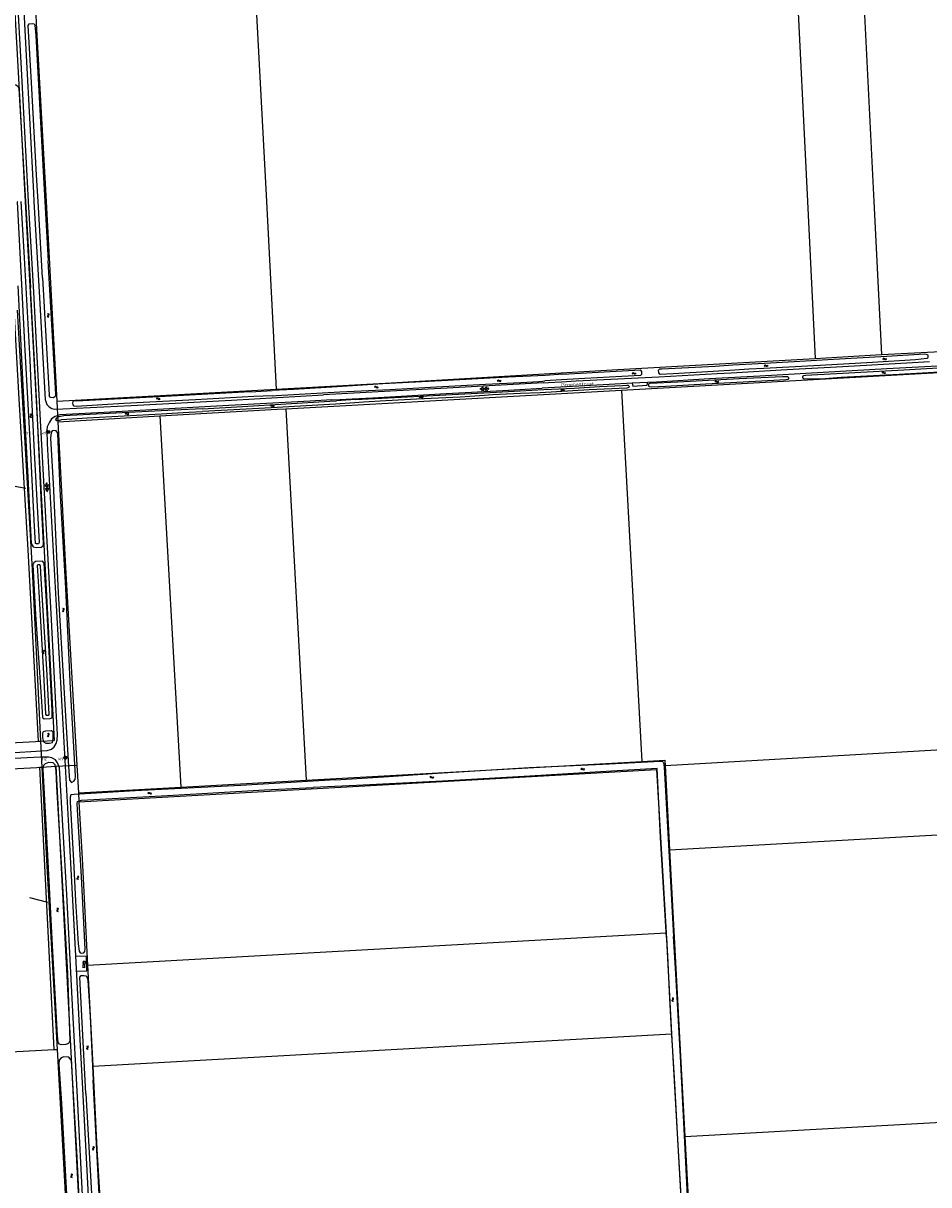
# Model space of a CAD drawing. Header units: metres. Extents: x 51973 to 58000, y 375000 to 380663.
# Tile 28 of 56: x 56781 to 57402, y 376325 to 377122. Entities that reach past the tile are written whole.
import ezdxf
from ezdxf.enums import TextEntityAlignment as Align

# ---------------------------------------------------------------- set-up
doc = ezdxf.new("R2010")
doc.units = ezdxf.units.M
doc.header["$LTSCALE"] = 0.1
doc.layers.get('0').update_dxf_attribs({"linetype": 'CONTINUOUS'})
doc.layers.add('B-WA-OG-TOPOGRAFIE-G', color=253, linetype='CONTINUOUS')
doc.styles.add('ISOCP', font='ISOCP.shx', dxfattribs={"height": 1.8})

# ---------------------------------------------------------------- blocks, each defined once
blk = doc.blocks.new('M01')
at = {"color": 0}
for radius in [1.05, 0.625]:
    blk.add_circle((0, 0), radius, dxfattribs=at)
blk = doc.blocks.new('BIJPIJL')
at = {"color": 0}
blk.add_line((0, 0), (1, 0), dxfattribs=at)
blk = doc.blocks.new('S022')
at = {"color": 0}
for p, q in [((0.01, 1.15), (0.31, 1.15)), ((0.31, -2.3), (0.31, 2.3)), ((0.31, 2.1), (1.51, 2.1)), ((0.31, 0), (1.51, 0)), ((1.51, -2.3), (1.51, 2.3)), ((1.51, 1.05), (1.81, 1.05)), ((0.01, -1.15), (0.31, -1.15)), ((0.31, -2.1), (1.51, -2.1)), ((1.51, -1.05), (1.81, -1.05))]:
    blk.add_line(p, q, dxfattribs=at)
blk = doc.blocks.new('S016')
at = {"color": 0, "linetype": 'Continuous'}
for points in [[(0.01, -0.38), (2.65, 1.15)], [(2.65, -1.15), (0.01, 0.38)], [(5.07, -1.15), (1.09, 1.15)], [(1.09, -1.15), (5.07, 1.15)], [(6.16, -0.38), (3.51, 1.15)], [(3.51, -1.15), (6.16, 0.37)]]:
    blk.add_lwpolyline(points, dxfattribs=at)
blk = doc.blocks.new('S05')
at = {"color": 0}
for p, q in [((0.08, 0.3), (0.38, 0.59)), ((0.11, -0.19), (0.41, 0.09)), ((0.38, 0.59), (0.68, 0.71)), ((0.41, 0.09), (0.71, 0.21)), ((0.68, 0.71), (1.01, 0.62)), ((0.71, 0.21), (1.02, 0.12)), ((1.01, 0.62), (1.33, 0.37)), ((1.02, 0.12), (1.36, -0.12)), ((1.33, 0.37), (1.66, 0.13)), ((1.66, 0.13), (1.97, 0.04)), ((1.97, 0.04), (2.28, 0.16)), ((2.28, 0.16), (2.58, 0.44)), ((1.36, -0.12), (1.68, -0.37)), ((1.68, -0.37), (2, -0.46)), ((2, -0.46), (2.31, -0.33)), ((2.31, -0.33), (2.61, -0.05))]:
    blk.add_line(p, q, dxfattribs=at)

msp = doc.modelspace()

# ---------------------------------------------------------------- linework, layer by layer
at = {"layer": 'B-WA-OG-TOPOGRAFIE-G'}
for points in [[(56733.643, 377889.105), (56760.096, 377387.294), (56777.821, 377076.234), (56781.957, 377000)], [(56757.601, 377567.286), (56761.492, 377492.487), (56767.186, 377385.701), (56773.212, 377272.771), (56778.168, 377183.528), (56782.643, 377100.134), (56787.606, 377005.779), (56787.933, 377000)], [(56784.225, 377000), (56783.48, 377013.209), (56779.177, 377095.282), (56775.319, 377165.454), (56772.061, 377224.227), (56768.189, 377296.478), (56764.353, 377367.75), (56759.874, 377451.267), (56753.86, 377567.128)], [(57310.94, 377162.26), (57318.913, 377000)], [(57356.229, 377164.831), (57364.517, 377000)], [(56940.13, 377141.29), (56947.505, 377000)], [(56789.016, 377132.605), (56789.76, 377117.98), (56796.217, 377000)], [(56790.763, 377000), (56789.685, 377018.011), (56786.232, 377081.632), (56783.913, 377120.759), (56784.646, 377121.896), (56786.686, 377122.127), (56788.011, 377121.869), (56788.512, 377121.01), (56789.269, 377113.866), (56793.959, 377024.726), (56795.382, 377000)], [(56773.451, 377000), (56771.503, 377033.67), (56769.683, 377076.963), (56770.308, 377078.424), (56771.452, 377079.647), (56773.544, 377080.155), (56775.417, 377080.043), (56776.755, 377079.321), (56777.467, 377077.405), (56779.903, 377038.697), (56782.133, 377000)], [(56785.778, 376874.404), (56788.006, 376827.798), (56791.455, 376765.825), (56791.02, 376764.882), (56789.582, 376764.871), (56789.082, 376765.144), (56788.136, 376780.788), (56785.597, 376831.872), (56781.843, 376897.658), (56779.68, 376942.993), (56776.546, 376999.714), (56776.53, 377000)], [(56778.958, 377000), (56781.202, 376961.256), (56785.155, 376891.102), (56785.778, 376874.404)], [(56781.957, 377000), (56790.291, 376846.364), (56801.838, 376629.837)], [(56782.133, 377000), (56783.247, 376980.656), (56785.628, 376940.767)], [(56787.748, 376937.574), (56784.225, 377000)], [(56787.933, 377000), (56791.457, 376937.801)], [(56793.913, 376947.374), (56790.763, 377000)], [(56795.382, 377000), (56797.728, 376959.243)], [(56796.217, 377000), (56799.05, 376948.23), (56803.575, 376862.796)], [(56947.505, 377000), (56954.236, 376871.061)], [(57318.913, 377000), (57324.211, 376892.167)], [(57364.517, 377000), (57369.808, 376894.759)], [(56802.88, 376867.506), (56802.3, 376879.668), (56797.728, 376959.243)], [(56793.913, 376947.374), (56798.282, 376867.253)], [(56277.283, 376594.589), (56341.827, 376597.851), (56421.571, 376602.295), (56491.541, 376606.043), (56568.629, 376610.194), (56651.511, 376614.69), (56736.779, 376619.237), (56797.024, 376623.023), (56800.095, 376623.849), (56801.84, 376625.373), (56803.148, 376627.636), (56803.892, 376630.057), (56804.07, 376633.955), (56803.276, 376650.328), (56799.947, 376712.714), (56795.907, 376787.25), (56792.489, 376849.552), (56787.748, 376937.574)], [(56776.81, 376941.958), (56780.201, 376873.534), (56783.717, 376810.558), (56786.137, 376765.006), (56787.464, 376762.832), (56789.413, 376762.217), (56792.82, 376762.581), (56794.198, 376763.433), (56794.458, 376765.31), (56793.048, 376791.672), (56789.925, 376860.97), (56785.628, 376940.767)], [(56791.457, 376937.801), (56795.545, 376863.902), (56796.674, 376860.526), (56798.357, 376858.806), (56800.113, 376857.652), (56801.748, 376857.302), (56807.838, 376857.596), (56854.618, 376859.769), (56923.605, 376863.54), (56986.821, 376867.109)], [(56774.236, 376925.164), (56777.536, 376864.466), (56783.686, 376760.662), (56790.841, 376629.237)], [(56776.516, 376925.288), (56786.66, 376747.29), (56792.55, 376629.33)], [(57369.808, 376894.759), (57496.263, 376901.185)], [(56954.236, 376871.061), (57033.202, 376875.393), (57188.731, 376884.464), (57324.211, 376892.167)], [(57137.433, 376875.335), (57141.134, 376875.556), (57150.059, 376876.09), (57160.081, 376876.689), (57183.94, 376877.926), (57217.018, 376879.596), (57256.95, 376881.817), (57261.706, 376882.081), (57266.684, 376882.352), (57304.725, 376884.421), (57343.37, 376886.682), (57391.054, 376889.341), (57402.872, 376890.008)], [(57191.416, 376870.427), (57302.596, 376876.592), (57425.971, 376883.304), (57426.238, 376885.723), (57502.685, 376890.103), (57529.225, 376891.754), (57530.484, 376891.781)], [(57267.696, 376887.706), (57289.447, 376888.889), (57309.911, 376890.08), (57336.943, 376891.589), (57373.505, 376893.681), (57399.326, 376895.206), (57400.553, 376895.145), (57401.32, 376894.872), (57401.625, 376894.241), (57401.662, 376893.472), (57401.605, 376892.714), (57401.343, 376892.289), (57401.031, 376892.013), (57393.126, 376891.203), (57363.651, 376889.429), (57327.675, 376887.378), (57289.074, 376885.108), (57278.808, 376884.784), (57269.235, 376883.982)], [(57324.211, 376892.167), (57369.631, 376894.749), (57369.808, 376894.759)], [(57151.097, 376881.337), (57138.947, 376880.505)], [(57151.097, 376881.337), (57175.386, 376882.654), (57204.371, 376884.212)], [(57204.44, 376880.436), (57205.321, 376881.3), (57205.303, 376883.183), (57204.371, 376884.212)], [(57217.97, 376881.076), (57216.905, 376882.209), (57216.817, 376884.058), (57217.56, 376884.921)], [(57217.56, 376884.921), (57218.912, 376884.994), (57255.516, 376886.913)], [(57254.24, 376883.203), (57226.779, 376881.493), (57217.97, 376881.076)], [(57412.533, 376887.112), (57373.492, 376884.929), (57329.874, 376882.403), (57286.206, 376879.88), (57251.68, 376878.06)], [(57269.235, 376883.982), (57254.24, 376883.203)], [(57255.516, 376886.913), (57267.696, 376887.706)], [(57331.137, 376878.217), (57316.77, 376877.819), (57315.975, 376878.29), (57315.775, 376878.979), (57315.806, 376879.599), (57315.958, 376880.105), (57316.447, 376880.366), (57317.851, 376880.556), (57322.057, 376880.815), (57351.481, 376882.483), (57385.247, 376884.322), (57420.337, 376886.272), (57422.918, 376886.397), (57424.213, 376886.3), (57425.108, 376885.792), (57425.295, 376885.219), (57425.231, 376884.702), (57425.074, 376884.228), (57424.622, 376883.819), (57413.706, 376883.045), (57381.902, 376881.201), (57342.023, 376879.103), (57331.137, 376878.217)], [(56951.605, 376866.558), (56954.148, 376866.586), (56998.048, 376869.142), (57032.189, 376870.892), (57060.298, 376872.506), (57097.913, 376874.457), (57122.184, 376875.692), (57134.66, 376876.197), (57137.351, 376876.602), (57138.783, 376876.834)], [(57137.433, 376875.335), (57071.678, 376871.772), (57032.758, 376869.576), (56986.821, 376867.109)], [(57138.947, 376880.505), (57113.49, 376879.158), (57067.764, 376876.712), (57027.49, 376874.584), (56996.093, 376872.658)], [(57105.422, 376868.874), (57113.511, 376869.421), (57137.997, 376870.753), (57158.823, 376871.83), (57176.3, 376872.91), (57191.988, 376873.579), (57194.933, 376873.761), (57195.97, 376873.684), (57196.454, 376873.222), (57196.493, 376872.611), (57196.302, 376872.094), (57195.088, 376871.787), (57169.071, 376870.525), (57135.48, 376868.615), (57121.874, 376867.956), (57102.863, 376867.169)], [(57251.68, 376878.06), (57215.286, 376875.89), (57209.275, 376875.584), (57198.659, 376875.044), (57182.779, 376874.236), (57136.77, 376871.715)], [(57154.105, 376877.692), (57138.783, 376876.834)], [(57204.44, 376880.436), (57191.456, 376879.821), (57166.229, 376878.253), (57154.105, 376877.692)], [(57198.659, 376875.044), (57199.201, 376872.977), (57209.013, 376873.869), (57209.146, 376874.998), (57209.275, 376875.584)], [(57301.958, 376879.695), (57304.017, 376879.776), (57305.304, 376879.768), (57306.002, 376879.137), (57305.926, 376878.374), (57305.525, 376877.709), (57304.12, 376877.513), (57283.266, 376876.398), (57249.276, 376874.489), (57221.552, 376872.976), (57211.848, 376872.459), (57210.583, 376872.547), (57210.151, 376873.038), (57210.107, 376873.795), (57210.166, 376874.357), (57210.425, 376874.832), (57211.027, 376875.081), (57229.967, 376875.98), (57272.186, 376878.31), (57301.958, 376879.695)], [(56802.88, 376867.506), (56802.487, 376866.067), (56801.443, 376865.174), (56799.617, 376865.216), (56798.73, 376865.596), (56798.282, 376867.253)], [(56803.575, 376862.796), (56954.236, 376871.061)], [(56938.827, 376865.922), (56898.744, 376863.815), (56849.646, 376861.117), (56816.904, 376859.116), (56815.651, 376859.411), (56814.956, 376860.215), (56814.634, 376861.665), (56814.804, 376862.458), (56815.411, 376862.943), (56816.369, 376863.195), (56817.146, 376863.106), (56878, 376866.272), (56932.22, 376869.1), (56940.191, 376869.413)], [(56951.605, 376866.558), (56938.827, 376865.922)], [(56940.191, 376869.413), (56951.544, 376870.058)], [(56966.092, 376870.811), (56951.544, 376870.058)], [(56960.954, 376857.593), (57001.968, 376859.921), (57191.416, 376870.427)], [(56996.093, 376872.658), (56966.092, 376870.811)], [(56992.557, 376863.733), (56997.917, 376864.011), (57006.324, 376864.446), (57020.544, 376865.182), (57070.886, 376867.981), (57109.947, 376870.195), (57136.77, 376871.715)], [(57097.176, 376866.692), (57080.493, 376865.649), (57050.85, 376864.061), (57029.634, 376862.914), (57014.259, 376862.027), (57008.075, 376861.645)], [(57008.788, 376863.848), (57026.676, 376864.774), (57062.064, 376866.595), (57096.841, 376868.497)], [(57096.841, 376868.497), (57105.422, 376868.874)], [(57102.863, 376867.169), (57097.176, 376866.692)], [(57191.416, 376870.427), (57205.199, 376615.3)], [(56992.557, 376863.733), (56977.517, 376862.817), (56913.244, 376859.38), (56840.575, 376855.327), (56805.764, 376853.467), (56802.405, 376852.201), (56799.923, 376850.58), (56798.534, 376848.433), (56797.039, 376845.249), (56796.809, 376842.829), (56797.06, 376833.78), (56803.038, 376726.627), (56807.177, 376653.311), (56811.608, 376570.862), (56816.202, 376486.352), (56819.516, 376424.443), (56821.174, 376390.596)], [(56803.575, 376862.796), (56804.322, 376848.7)], [(56874.303, 376852.674), (56954.955, 376857.252), (56960.954, 376857.593)], [(56903.615, 376857.546), (56884.218, 376856.654)], [(56903.615, 376857.546), (56931.171, 376859.096), (56991.027, 376862.683), (56995.734, 376862.94)], [(56994.959, 376860.679), (56950.733, 376858.146), (56903.768, 376855.631)], [(56960.954, 376857.593), (56974.731, 376602.572)], [(57008.075, 376861.645), (56994.959, 376860.679)], [(57008.788, 376863.848), (56995.734, 376862.94)], [(56884.218, 376856.654), (56808.359, 376852.702), (56805.111, 376851.954), (56803.193, 376850.83), (56802.666, 376850.139), (56803.651, 376849.521), (56804.713, 376849.492), (56807.023, 376850.17), (56824.497, 376851.274), (56875.322, 376854.075), (56894.354, 376855.204)], [(56804.322, 376848.7), (56874.303, 376852.674)], [(56874.303, 376852.674), (56888.839, 376597.634)], [(56894.354, 376855.204), (56903.768, 376855.631)], [(56811.705, 376611.916), (56812.454, 376602.581), (56813.78, 376601.004), (56815.275, 376601.783), (56816.23, 376602.928), (56816.403, 376605.357), (56813.032, 376665.582), (56809.795, 376734.409), (56805.996, 376802.212), (56804.269, 376840.885), (56803.098, 376842.375), (56801.527, 376842.536), (56800.371, 376842.459), (56799.83, 376841.214), (56799.303, 376837.462), (56801.095, 376806.355), (56804.472, 376731.266), (56808.381, 376666.226), (56811.705, 376611.916)], [(56804.322, 376848.7), (56809.63, 376748.51), (56817.36, 376612.82)], [(56793.102, 376656.631), (56793.786, 376645.509), (56794.872, 376644.614), (56799.035, 376644.838), (56800.339, 376645.354), (56800.537, 376650.334), (56797.057, 376717.725), (56794.881, 376751.664), (56793.866, 376752.856), (56789.086, 376752.689), (56787.834, 376751.85), (56787.25, 376750.36), (56788.905, 376716.277), (56793.102, 376656.631)], [(56792.858, 376740.837), (56792.46, 376749.794), (56792.012, 376750.51), (56790.685, 376750.389), (56790.247, 376749.888), (56791.212, 376731.644), (56794.441, 376675.754), (56795.977, 376647.924), (56796.419, 376647.195), (56798.096, 376647.295), (56798.324, 376647.964), (56796.697, 376678.81), (56792.858, 376740.837)], [(56793.883, 376631.668), (56794.474, 376628.79), (56796.049, 376628.044), (56798.681, 376627.964), (56800.622, 376628.491), (56801.174, 376631.253), (56801.13, 376635.419), (56799.92, 376636.52), (56795.831, 376636.288), (56794.3, 376635.766), (56793.755, 376634.877), (56793.883, 376631.668)], [(57221.315, 376612.52), (57597.714, 376634.416)], [(56000, 376586.871), (56059.98, 376589.35), (56209.71, 376598.32), (56788.89, 376629.13), (56790.841, 376629.237)], [(56790.841, 376629.237), (56792.55, 376629.33)], [(56792.55, 376629.33), (56801.838, 376629.837)], [(56792.55, 376629.33), (56793.44, 376611.55)], [(56817.571, 376389.153), (56814.606, 376443.636), (56810.402, 376524.143), (56805.525, 376610.93), (56804.128, 376614.545), (56802.764, 376616.566), (56800.155, 376617.822), (56798.043, 376618.315), (56792.363, 376618.236), (56769.708, 376617.266), (56704.455, 376613.744), (56641.767, 376610.268), (56575.177, 376606.757), (56526.338, 376604.276), (56474.941, 376601.664), (56390.086, 376596.755), (56330.247, 376593.285), (56277.748, 376590.492)], [(56643.93, 376603.593), (56789.84, 376611.36), (56791.733, 376611.459)], [(56791.733, 376611.459), (56793.44, 376611.55)], [(56791.733, 376611.459), (56801.599, 376417.604)], [(56793.44, 376611.55), (56802.99, 376612.057)], [(56793.44, 376611.55), (56796.64, 376547.54), (56803.901, 376417.73)], [(56804.06, 376427.302), (56800.998, 376484.676), (56797.419, 376550.884), (56794.319, 376610.031), (56794.708, 376612.74), (56795.982, 376614.038), (56798.106, 376614.827), (56800.79, 376614.712), (56802.184, 376613.304), (56803.024, 376608.962), (56803.46, 376598.29), (56807.124, 376537.844), (56810.885, 376469.932), (56812.673, 376423.552), (56811.66, 376421.819), (56809.856, 376421.08), (56806.729, 376420.913), (56805.465, 376421.228), (56804.534, 376422.443), (56804.06, 376427.302)], [(56802.99, 376612.057), (56817.36, 376612.82)], [(56802.99, 376612.057), (56825.044, 376193.14), (56835.717, 376000)], [(56817.36, 376612.82), (56818.445, 376593.748)], [(56974.731, 376602.572), (57205.199, 376615.3)], [(57222.214, 376494.618), (57218.146, 376563.25), (57215.812, 376610.587), (57184.557, 376608.712), (57128.337, 376605.319), (57068.439, 376601.946), (57009.393, 376598.986), (56979.735, 376597.468)], [(56994.994, 376602.877), (57027.986, 376604.729), (57068.487, 376607.595), (57127.867, 376611.146), (57178.581, 376613.635), (57217.96, 376615.624), (57218.72, 376615.586), (57219.388, 376615.388), (57219.952, 376614.998), (57220.224, 376614.458), (57220.374, 376613.784), (57220.487, 376612.872), (57220.658, 376611.468), (57224.293, 376545.893), (57227.056, 376495.209)], [(57205.199, 376615.3), (57221.113, 376616.179)], [(57221.113, 376616.179), (57221.315, 376612.52)], [(57221.315, 376612.52), (57224.381, 376554.795)], [(56994.994, 376602.877), (56929.9, 376598.869), (56857.532, 376595.254), (56815.477, 376592.796), (56813.295, 376592.406), (56812.851, 376590.801), (56812.729, 376587.405), (56815.106, 376547.343), (56816.514, 376519.573), (56818.404, 376490.22)], [(56818.79, 376587.675), (57215.39, 376609.99), (57221.892, 376497.708)], [(56888.839, 376597.634), (56974.731, 376602.572)], [(56818.404, 376490.22), (56818.912, 376485.075), (56819.652, 376483.924), (56820.632, 376483.682), (56822.091, 376484.055), (56822.908, 376484.959), (56823.211, 376486.684), (56820.585, 376536.109), (56817.788, 376582.474), (56817.649, 376586.555), (56817.762, 376587.861), (56820.587, 376588.86), (56879.556, 376592.055), (56946.261, 376595.828), (56979.735, 376597.468)], [(56818.445, 376593.748), (56888.839, 376597.634)], [(56818.445, 376593.748), (56818.759, 376588.228), (56818.79, 376587.675)], [(56818.79, 376587.675), (56821, 376548.83), (56824.73, 376475.636)], [(57224.381, 376554.795), (57612.422, 376576.534)], [(57224.381, 376554.795), (57231.914, 376412.989), (57234.845, 376357.81)], [(56824.73, 376475.636), (57221.892, 376497.708)], [(57221.892, 376497.708), (57225.743, 376428.355), (57225.746, 376428.305)], [(57222.214, 376494.618), (57223.149, 376477.335), (57224.103, 376457.288), (57225.508, 376431.201), (57227.385, 376398.255), (57229.782, 376355.862), (57231.995, 376316.856), (57232.826, 376303.052), (57234.2, 376273.88), (57235.945, 376242.023), (57237.712, 376207.661), (57240.039, 376165.038), (57242.334, 376121.121), (57244.07, 376082.182)], [(57253.359, 376000), (57252.972, 376008.098), (57250.457, 376056.298), (57247.591, 376106.877), (57246.207, 376142.057), (57245.337, 376153.391), (57243.857, 376185.036), (57241.14, 376234.183), (57239.098, 376273.627), (57236.715, 376317.006), (57234.679, 376358.663), (57231.732, 376412.795), (57228.566, 376469.621), (57227.056, 376495.209)], [(56817.006, 376471.328), (56824.255, 376471.662), (56824.021, 376481.464), (56816.453, 376481.667)], [(56824.73, 376475.636), (56828.266, 376406.267), (56828.269, 376406.215)], [(56823.564, 376387.487), (56819.372, 376467.171), (56820.336, 376468.521), (56822.19, 376468.511), (56823.542, 376468.121), (56824.421, 376467.123), (56824.948, 376464.914), (56826.499, 376440.253), (56828.624, 376396.493)], [(56828.269, 376406.215), (57225.746, 376428.305)], [(57225.746, 376428.305), (57232.441, 376307.722)], [(56653.73, 376409.57), (56801.599, 376417.604)], [(56801.599, 376417.604), (56803.901, 376417.73)], [(56803.901, 376417.73), (56807.81, 376347.85), (56818.79, 376148.15), (56820.151, 376123.176)], [(56806.832, 376380.502), (56813.358, 376264.051), (56813.663, 376261.386), (56815.18, 376260.575), (56820.123, 376260.736), (56821.201, 376261.591), (56821.529, 376263.205), (56817.685, 376343.754), (56813.639, 376409.967), (56811.811, 376412.344), (56808.548, 376412.504), (56806.579, 376411.786), (56805.285, 376410.252), (56805.108, 376407.64), (56806.832, 376380.502)], [(56828.269, 376406.215), (56831.18, 376349.09), (56834.895, 376285.577)], [(56823.564, 376387.487), (56828.82, 376294.328), (56830.02, 376291.652), (56831.215, 376291.538), (56832.684, 376291.865), (56834.082, 376292.922), (56833.89, 376296.576), (56828.624, 376396.493)], [(56839.061, 376000), (56837.708, 376026.513), (56832.769, 376118.352), (56827.888, 376202.954), (56822.065, 376304.089), (56817.571, 376389.153)], [(56821.174, 376390.596), (56826.382, 376295.701), (56831.507, 376207.233), (56837.296, 376104.577), (56842.832, 376002.203), (56842.949, 376000)], [(57234.845, 376357.81), (57660.828, 376381.584)], [(57234.845, 376357.81), (57241.367, 376235.034), (57241.899, 376225.019)]]:
    msp.add_lwpolyline(points, dxfattribs=at)

# ---------------------------------------------------------------- block references
for name, p, rotation in [('S05', (56797.528, 376923.001), 273.3260736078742), ('S05', (57373.379, 376891.93), 184.7588856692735), ('S05', (57201.134, 376882.069), 188.6242287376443), ('S05', (57291.783, 376887.307), 187.7006553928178), ('S05', (57372.748, 376882.256), 177.8789036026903), ('S05', (57108.621, 376876.928), 186.143995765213), ('S05', (57258.004, 376876.471), 187.9355503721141), ('S05', (57024.336, 376872.54), 181.6038627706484), ('S05', (57052.534, 376865.354), 2.750834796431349), ('S016', (57100.242, 376871.412), 183.154392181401), ('S05', (57152.255, 376870.497), 184.130538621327), ('S05', (56871.929, 376864.294), 2.865265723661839), ('S05', (56950.359, 376859.355), 3.554888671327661), ('S05', (56785.563, 376854.184), 273.3260736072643), ('S05', (56850.477, 376853.934), 3.211625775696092), ('S016', (56797.049, 376800.483), 93.15439218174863), ('S05', (56808.371, 376717.938), 92.12109639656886), ('S05', (56794.736, 376689.194), 91.54661029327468), ('S05', (56798.019, 376632.161), 92.40741384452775), ('S05', (57165.959, 376610.285), 186.2579339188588), ('S05', (57062.364, 376604.599), 182.5791474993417), ('S05', (56866.149, 376593.408), 3.09405805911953), ('S05', (56818.295, 376534.171), 91.89196541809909), ('S05', (56803.941, 376514.897), 272.4646633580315), ('S022', (56823.088, 376475.863), 176.9631310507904), ('S05', (57226.854, 376450.472), 96.20097099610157), ('S05', (56825.011, 376417.476), 94.99208116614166), ('S05', (56828.514, 376351.097), 272.0638197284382), ('S05', (56813.529, 376332.335), 272.5219079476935)]:
    msp.add_blockref(name, p, dxfattribs=dict(at, rotation=rotation))
ref = msp.add_blockref('M01', (56797.69, 376841.67), dxfattribs=at)
ref.add_attrib('0', '811      W97', dxfattribs={"layer": '0', "color": 0, "height": 1.8, "style": 'ISOCP'}).set_placement((56797.69, 376841.67), align=Align.TOP_RIGHT)
at = {"layer": 'B-WA-OG-TOPOGRAFIE-G', "color": 7}
for p, xscale, yscale, rotation in [((56782.315, 376802.745), 12.44135844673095, 12.44135844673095, 169.5246235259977), ((56797.535, 376518.515), 12.71351741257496, 12.71351741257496, 165.5800998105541)]:
    msp.add_blockref('BIJPIJL', p, dxfattribs=dict(at, xscale=xscale, yscale=yscale, rotation=rotation))
at = {"layer": 'B-WA-OG-TOPOGRAFIE-G'}
ref = msp.add_blockref('M01', (56809.51, 376618.01), dxfattribs=at)
ref.add_attrib('0', '812      W97', dxfattribs={"layer": '0', "color": 0, "height": 1.8, "style": 'ISOCP'}).set_placement((56809.51, 376618.01), align=Align.TOP_RIGHT)

# ---------------------------------------------------------------- texts
at = {"layer": 'B-WA-OG-TOPOGRAFIE-G', "style": 'ISOCP'}
msp.add_text('Groenestraat', height=2.5, rotation=2.235637, dxfattribs=at).set_placement((57149.966, 376872.679))

doc.saveas('drawing.dxf')
